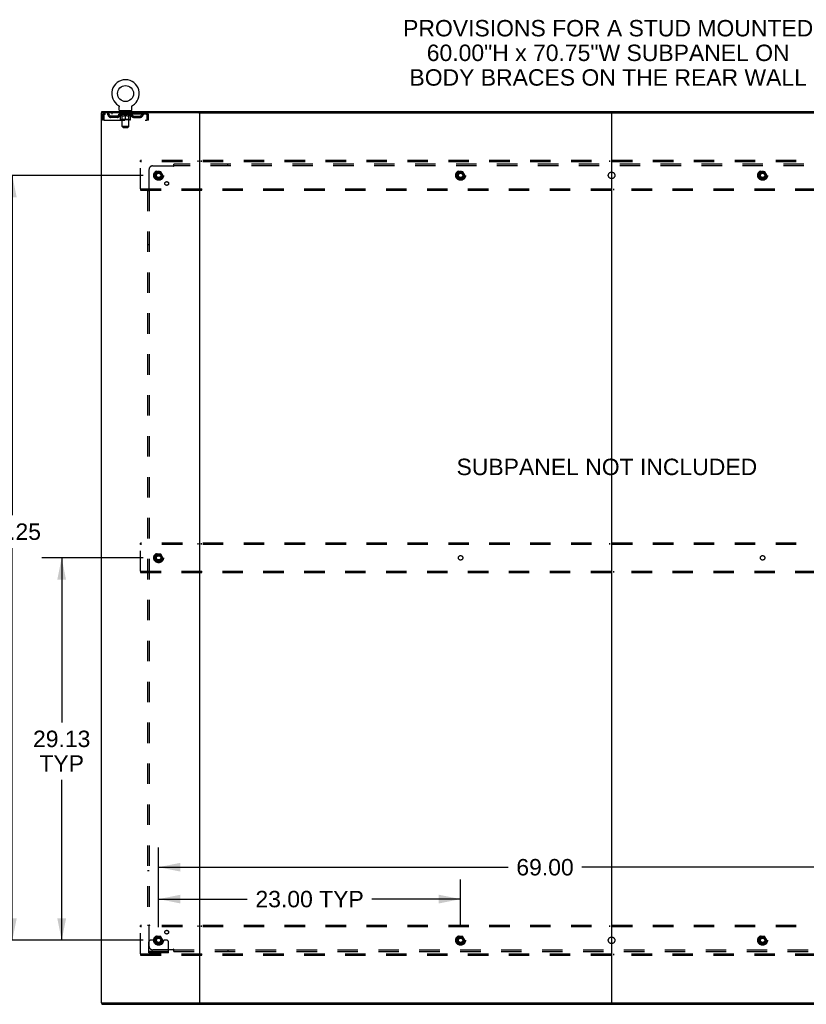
# Model space of a CAD drawing. Header units: inches. Extents: x 0 to 283, y 0 to 183.
# Tile 87 of 88: x 191 to 251, y 63 to 138. Entities that reach past the tile are written whole.
import ezdxf

# ---------------------------------------------------------------- set-up
doc = ezdxf.new("R2010")
doc.units = ezdxf.units.IN
doc.header["$LTSCALE"] = 15.583333
doc.header["$MEASUREMENT"] = 0
doc.linetypes.add('DOT', pattern=[0.2, 0.1, -0.1])
doc.linetypes.add('HIDDEN', pattern=[0.2, 0.1, -0.1])
doc.layers.get('0').update_dxf_attribs({"linetype": 'CONTINUOUS'})
for name, color, linetype in [('DEFAULT_2', 8, 'HIDDEN'), ('DIMENSIONS', 7, 'CONTINUOUS'), ('SUBPANEL', 7, 'CONTINUOUS')]:
    doc.layers.add(name, color=color, linetype=linetype)
doc.styles.get("Standard").update_dxf_attribs({"font": 'arial.ttf'})
doc.dimstyles.new('DIMSTYLE_1', dxfattribs={"dimtxt": 1.25, "dimasz": 1.666667, "dimexe": 0.09, "dimexo": 0.07, "dimgap": 0.0375, "dimtad": 0, "dimtih": 1, "dimtoh": 1, "dimzin": 4, "dimdsep": 46, "dimtxsty": 'Standard', "dimblk": '_FILLED', "dimblk1": '_FILLED', "dimblk2": '_FILLED', "dimcen": 0.09, "dimadec": 3, "dimazin": 1, "dimtfac": 1, "dimtdec": 3, "dimtofl": 0, "dimtmove": 0, "dimatfit": 3, "dimldrblk": '_FILLED', "dimfxl": 0, "dimtolj": 1, "dimtzin": 4, "dimarcsym": 0})

# ---------------------------------------------------------------- blocks, each defined once
blk = doc.blocks.new('_FILLED')
at = {"color": 0, "linetype": 'ByBlock'}
blk.add_solid([(0, 0), (-1, 0.2), (-1, -0.2)], dxfattribs=at)
blk = doc.blocks.new('*D3')
at = {"layer": 'DIMENSIONS', "color": 2, "linetype": 'Continuous'}
for p, q in [((202.077, 68.695), (202.077, 72.331)), ((225.077, 68.695), (225.077, 72.331)), ((202.077, 70.831), (208.833, 70.831)), ((225.077, 70.831), (218.321, 70.831))]:
    blk.add_line(p, q, dxfattribs=at)
at = {"layer": 'DIMENSIONS', "color": 2, "linetype": 'Continuous', "xscale": 1.6666666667, "yscale": 1.6666666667, "zscale": 1.6666666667, "rotation": 180}
blk.add_blockref('_FILLED', (202.077, 70.831), dxfattribs=at)
at = {"layer": 'DIMENSIONS', "color": 2, "linetype": 'Continuous', "xscale": 1.6666666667, "yscale": 1.6666666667, "zscale": 1.6666666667}
blk.add_blockref('_FILLED', (225.077, 70.831), dxfattribs=at)
at = {"layer": 'DIMENSIONS', "color": 2, "linetype": 'Continuous', "insert": (213.577, 71.456), "char_height": 1.25, "width": 8.23885, "attachment_point": 2, "line_spacing_factor": 0.9}
blk.add_mtext('23.00 TYP', dxfattribs=at)
blk = doc.blocks.new('*D4')
at = {"layer": 'DIMENSIONS', "color": 2, "linetype": 'Continuous'}
for p, q in [((200.91, 125.943), (189.433, 125.943)), ((190.933, 125.943), (190.933, 100.061)), ((190.933, 67.693), (190.933, 97.561)), ((200.91, 67.693), (189.433, 67.693))]:
    blk.add_line(p, q, dxfattribs=at)
at = {"layer": 'DIMENSIONS', "color": 2, "linetype": 'Continuous', "xscale": 1.6666666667, "yscale": 1.6666666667, "zscale": 1.6666666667}
for p, rotation in [((190.933, 125.943), 90), ((190.933, 67.693), 270)]:
    blk.add_blockref('_FILLED', p, dxfattribs=dict(at, rotation=rotation))
at = {"layer": 'DIMENSIONS', "color": 2, "linetype": 'Continuous', "insert": (190.933, 99.436), "char_height": 1.25, "width": 4.36803, "attachment_point": 2, "line_spacing_factor": 0.9}
blk.add_mtext('58.25', dxfattribs=at)
blk = doc.blocks.new('*D5')
at = {"layer": 'DIMENSIONS', "color": 2, "linetype": 'Continuous'}
for p, q in [((202.077, 68.695), (202.077, 74.759)), ((271.077, 68.695), (271.077, 74.759)), ((202.077, 73.259), (228.697, 73.259)), ((271.077, 73.259), (234.316, 73.259))]:
    blk.add_line(p, q, dxfattribs=at)
at = {"layer": 'DIMENSIONS', "color": 2, "linetype": 'Continuous', "xscale": 1.6666666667, "yscale": 1.6666666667, "zscale": 1.6666666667, "rotation": 180}
blk.add_blockref('_FILLED', (202.077, 73.259), dxfattribs=at)
at = {"layer": 'DIMENSIONS', "color": 2, "linetype": 'Continuous', "xscale": 1.6666666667, "yscale": 1.6666666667, "zscale": 1.6666666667}
blk.add_blockref('_FILLED', (271.077, 73.259), dxfattribs=at)
at = {"layer": 'DIMENSIONS', "color": 2, "linetype": 'Continuous', "insert": (231.507, 73.884), "char_height": 1.25, "width": 4.36803, "attachment_point": 2, "line_spacing_factor": 0.9}
blk.add_mtext('69.00', dxfattribs=at)
blk = doc.blocks.new('*D6')
at = {"layer": 'DIMENSIONS', "color": 2, "linetype": 'Continuous'}
for p, q in [((200.91, 96.818), (193.195, 96.818)), ((194.695, 96.818), (194.695, 84.283)), ((194.695, 67.693), (194.695, 79.908)), ((200.91, 67.693), (193.195, 67.693))]:
    blk.add_line(p, q, dxfattribs=at)
at = {"layer": 'DIMENSIONS', "color": 2, "linetype": 'Continuous', "xscale": 1.6666666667, "yscale": 1.6666666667, "zscale": 1.6666666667}
for p, rotation in [((194.695, 96.818), 90), ((194.695, 67.693), 270)]:
    blk.add_blockref('_FILLED', p, dxfattribs=dict(at, rotation=rotation))
at = {"layer": 'DIMENSIONS', "color": 2, "linetype": 'Continuous', "insert": (194.695, 83.658), "char_height": 1.25, "width": 4.36803, "attachment_point": 2, "line_spacing_factor": 0.9}
blk.add_mtext('29.13\\PTYP', dxfattribs=at)

msp = doc.modelspace()

# ---------------------------------------------------------------- linework, layer by layer
at = {"color": 7, "linetype": 'Continuous'}
for p, q in [((199.02, 131.265), (199.02, 131.265)), ((199.02, 131.265), (199.023, 131.263)), ((199.023, 131.263), (199.025, 131.261)), ((199.025, 131.261), (199.027, 131.26)), ((199.027, 131.26), (199.03, 131.258)), ((199.03, 131.258), (199.034, 131.255)), ((199.034, 131.255), (199.037, 131.252)), ((199.037, 131.252), (199.04, 131.249)), ((199.04, 131.249), (199.044, 131.246)), ((199.044, 131.246), (199.047, 131.243)), ((199.047, 131.243), (199.05, 131.24)), ((199.05, 131.24), (199.052, 131.237)), ((199.052, 131.237), (199.055, 131.233)), ((199.055, 131.233), (199.058, 131.23)), ((199.058, 131.23), (199.06, 131.226)), ((199.06, 131.226), (199.062, 131.223)), ((199.062, 131.223), (199.065, 131.219)), ((199.065, 131.219), (199.067, 131.215)), ((199.067, 131.215), (199.069, 131.211)), ((200.043, 131.211), (200.045, 131.215)), ((200.045, 131.215), (200.047, 131.219)), ((200.047, 131.219), (200.049, 131.223)), ((200.049, 131.223), (200.052, 131.226)), ((200.052, 131.226), (200.054, 131.23)), ((200.054, 131.23), (200.057, 131.233)), ((200.057, 131.233), (200.06, 131.237)), ((200.06, 131.237), (200.062, 131.24)), ((200.062, 131.24), (200.065, 131.243)), ((200.065, 131.243), (200.068, 131.246)), ((200.068, 131.246), (200.071, 131.249)), ((200.071, 131.249), (200.075, 131.252)), ((200.075, 131.252), (200.078, 131.255)), ((200.078, 131.255), (200.082, 131.258)), ((200.081, 131.258), (200.085, 131.26)), ((200.085, 131.26), (200.087, 131.261)), ((200.085, 131.26), (200.087, 131.261)), ((200.087, 131.261), (200.089, 131.263)), ((200.089, 131.263), (200.092, 131.265)), ((200.092, 131.265), (200.092, 131.265)), ((197.754, 130.714), (197.754, 130.818)), ((199.069, 131.211), (199.071, 131.207)), ((199.07, 131.207), (199.072, 131.203)), ((199.072, 131.203), (199.074, 131.199)), ((199.074, 131.199), (199.075, 131.195)), ((199.081, 131.165), (199.081, 131.161)), ((199.081, 131.161), (199.081, 131.157)), ((199.081, 130.908), (199.081, 131.157)), ((199.118, 130.848), (199.118, 130.818)), ((199.993, 130.848), (199.118, 130.848)), ((199.993, 130.848), (199.993, 130.818)), ((200.031, 130.908), (200.031, 131.157)), ((200.036, 131.191), (200.037, 131.195)), ((200.037, 131.195), (200.038, 131.199)), ((200.038, 131.199), (200.04, 131.203)), ((200.04, 131.203), (200.041, 131.207)), ((200.041, 131.207), (200.043, 131.211)), ((205.143, 130.714), (268.011, 130.714)), ((236.577, 130.714), (236.577, 62.922)), ((197.754, 62.922), (197.754, 62.818)), ((205.143, 62.922), (268.011, 62.922))]:
    msp.add_line(p, q, dxfattribs=at)
at = {"color": 3, "linetype": 'Continuous'}
for p, q in [((197.702, 130.714), (197.702, 62.922)), ((205.143, 130.714), (197.702, 130.714)), ((197.754, 130.818), (275.4, 130.818)), ((205.202, 130.714), (205.202, 62.922)), ((197.702, 62.922), (205.143, 62.922)), ((197.754, 62.818), (275.4, 62.818))]:
    msp.add_line(p, q, dxfattribs=at)
at = {"color": 7, "linetype": 'Continuous'}
for points in [[(199.075, 131.195), (199.076, 131.191), (199.077, 131.187), (199.078, 131.183), (199.079, 131.178), (199.08, 131.174), (199.08, 131.17), (199.081, 131.165), (199.081, 131.161)], [(200.031, 131.157), (200.031, 131.161), (200.031, 131.165), (200.032, 131.17), (200.032, 131.174), (200.033, 131.178), (200.034, 131.183), (200.034, 131.187), (200.036, 131.191)], [(200.031, 131.161), (200.031, 131.165), (200.032, 131.17), (200.032, 131.174), (200.033, 131.178)]]:
    msp.add_lwpolyline(points, dxfattribs=at)
msp.add_circle((199.556, 132.172), 0.609, dxfattribs=at)
for centre, radius, start, end in [((199.556, 132.172), 1.054, 300.39933, 239.60066), ((199.141, 130.908), 0.06, 180, 270), ((199.971, 130.908), 0.06, 270, 360)]:
    msp.add_arc(centre, radius, start, end, dxfattribs=at)
at = {"layer": 'DEFAULT_2', "color": 8, "linetype": 'HIDDEN'}
for p, q in [((199.025, 131.261), (199.027, 131.26)), ((197.806, 130.547), (197.806, 130.152)), ((197.806, 130.547), (197.91, 130.547)), ((197.91, 130.547), (197.91, 130.152)), ((197.94, 130.152), (197.94, 130.547)), ((197.973, 130.714), (197.973, 130.61)), ((201.139, 130.61), (197.973, 130.61)), ((198.525, 130.714), (198.525, 130.61)), ((199.05, 130.573), (199.05, 130.61)), ((199.177, 130.484), (199.05, 130.573)), ((200.062, 130.573), (199.05, 130.573)), ((199.057, 130.605), (199.057, 130.61)), ((199.064, 130.602), (199.064, 130.605)), ((199.064, 130.602), (200.048, 130.602)), ((199.071, 130.602), (199.071, 130.605)), ((199.072, 130.602), (199.072, 130.605)), ((199.08, 130.605), (199.08, 130.61)), ((199.093, 130.602), (199.093, 130.605)), ((199.095, 130.602), (199.095, 130.605)), ((199.118, 130.61), (199.118, 130.714)), ((199.118, 130.605), (199.118, 130.61)), ((199.129, 130.602), (199.129, 130.605)), ((199.131, 130.602), (199.131, 130.605)), ((199.295, 130.605), (199.134, 130.605)), ((199.168, 130.605), (199.168, 130.61)), ((199.169, 130.602), (199.169, 130.605)), ((199.17, 130.602), (199.17, 130.605)), ((199.172, 130.602), (199.172, 130.605)), ((199.177, 130.484), (199.185, 130.484)), ((199.178, 130.602), (199.178, 130.605)), ((199.178, 130.602), (199.178, 130.605)), ((199.181, 130.602), (199.181, 130.605)), ((199.183, 130.602), (199.183, 130.605)), ((199.185, 130.194), (199.185, 130.518)), ((199.187, 130.602), (199.187, 130.605)), ((199.198, 130.602), (199.198, 130.605)), ((199.211, 130.848), (199.211, 130.818)), ((199.213, 130.602), (199.213, 130.607)), ((199.213, 130.602), (199.213, 130.605)), ((199.229, 130.602), (199.229, 130.605)), ((199.231, 130.605), (199.231, 130.61)), ((199.238, 130.602), (199.238, 130.605)), ((199.242, 130.602), (199.242, 130.605)), ((199.246, 130.758), (199.246, 130.838)), ((199.249, 130.602), (199.249, 130.605)), ((199.315, 130.748), (199.256, 130.748)), ((199.258, 130.602), (199.258, 130.608)), ((199.27, 130.602), (199.27, 130.605)), ((199.273, 130.602), (199.273, 130.605)), ((199.295, 130.602), (199.295, 130.605)), ((199.348, 130.605), (199.299, 130.605)), ((199.299, 130.484), (199.443, 130.484)), ((199.303, 130.605), (199.303, 130.61)), ((199.306, 130.196), (199.306, 130.57)), ((199.307, 129.658), (199.307, 130.738)), ((199.308, 130.602), (199.308, 130.605)), ((199.312, 130.602), (199.312, 130.605)), ((199.317, 130.602), (199.317, 130.609)), ((199.32, 130.602), (199.32, 130.605)), ((199.329, 130.602), (199.329, 130.605)), ((199.348, 130.602), (199.348, 130.605)), ((199.408, 130.605), (199.361, 130.605)), ((199.377, 130.602), (199.377, 130.605)), ((199.383, 130.605), (199.383, 130.61)), ((199.386, 130.602), (199.386, 130.605)), ((199.388, 130.602), (199.388, 130.61)), ((199.39, 130.602), (199.39, 130.605)), ((199.396, 130.602), (199.396, 130.605)), ((199.408, 130.602), (199.408, 130.605)), ((199.472, 130.605), (199.429, 130.605)), ((199.439, 130.602), (199.439, 130.605)), ((199.464, 130.605), (199.526, 130.608)), ((199.468, 130.605), (199.468, 130.61)), ((199.468, 130.605), (199.468, 130.61)), ((199.468, 130.61), (199.468, 130.61)), ((199.468, 130.602), (199.468, 130.605)), ((199.472, 130.602), (199.472, 130.605)), ((199.472, 130.602), (199.472, 130.605)), ((199.473, 130.602), (199.473, 130.605)), ((199.501, 130.605), (199.552, 130.605)), ((199.505, 130.602), (199.505, 130.605)), ((199.509, 130.605), (199.509, 130.607)), ((199.526, 130.605), (199.526, 130.608)), ((199.539, 130.602), (199.539, 130.605)), ((199.554, 130.605), (199.554, 130.605)), ((199.554, 130.602), (199.554, 130.605)), ((199.554, 130.602), (199.554, 130.605)), ((199.556, 130.605), (199.556, 130.61)), ((199.556, 130.61), (199.647, 130.605)), ((199.556, 130.164), (199.556, 130.519)), ((199.558, 130.602), (199.558, 130.605)), ((199.558, 130.602), (199.558, 130.605)), ((199.558, 130.605), (199.558, 130.605)), ((199.573, 130.602), (199.573, 130.605)), ((199.573, 130.605), (199.611, 130.605)), ((199.607, 130.602), (199.607, 130.605)), ((199.639, 130.602), (199.639, 130.605)), ((199.639, 130.602), (199.639, 130.605)), ((199.64, 130.602), (199.64, 130.605)), ((199.64, 130.605), (199.683, 130.605)), ((199.643, 130.605), (199.643, 130.61)), ((199.643, 130.61), (199.644, 130.61)), ((199.643, 130.602), (199.643, 130.605)), ((199.644, 130.605), (199.644, 130.61)), ((199.669, 130.484), (199.813, 130.484)), ((199.673, 130.602), (199.673, 130.605)), ((199.704, 130.602), (199.704, 130.605)), ((199.704, 130.605), (199.751, 130.605)), ((199.716, 130.602), (199.716, 130.605)), ((199.722, 130.602), (199.722, 130.605)), ((199.724, 130.602), (199.724, 130.61)), ((199.726, 130.602), (199.726, 130.605)), ((199.729, 130.605), (199.729, 130.61)), ((199.735, 130.602), (199.735, 130.605)), ((199.764, 130.602), (199.764, 130.605)), ((199.764, 130.605), (199.813, 130.605)), ((199.783, 130.602), (199.783, 130.605)), ((199.792, 130.602), (199.792, 130.605)), ((199.795, 130.602), (199.795, 130.609)), ((199.856, 130.748), (199.797, 130.748)), ((199.8, 130.602), (199.8, 130.605)), ((199.804, 130.602), (199.804, 130.605)), ((199.805, 129.658), (199.805, 130.738)), ((199.806, 130.196), (199.806, 130.57)), ((199.809, 130.605), (199.809, 130.61)), ((199.817, 130.602), (199.817, 130.605)), ((199.817, 130.605), (199.978, 130.605)), ((199.839, 130.602), (199.839, 130.605)), ((199.841, 130.602), (199.841, 130.605)), ((199.854, 130.602), (199.854, 130.608)), ((199.863, 130.602), (199.863, 130.605)), ((199.866, 130.758), (199.866, 130.838)), ((199.87, 130.602), (199.87, 130.605)), ((199.874, 130.602), (199.874, 130.605)), ((199.881, 130.605), (199.881, 130.61)), ((199.882, 130.602), (199.882, 130.605)), ((199.899, 130.602), (199.899, 130.607)), ((199.899, 130.602), (199.899, 130.605)), ((199.901, 130.848), (199.901, 130.818)), ((199.914, 130.602), (199.914, 130.605)), ((199.925, 130.602), (199.925, 130.605)), ((199.926, 130.194), (199.926, 130.518)), ((199.926, 130.484), (199.935, 130.484)), ((199.928, 130.602), (199.928, 130.605)), ((199.931, 130.602), (199.931, 130.605)), ((199.934, 130.602), (199.934, 130.605)), ((199.934, 130.602), (199.934, 130.605)), ((199.935, 130.484), (200.062, 130.573)), ((199.94, 130.602), (199.94, 130.605)), ((199.942, 130.602), (199.942, 130.605)), ((199.943, 130.602), (199.943, 130.605)), ((199.944, 130.605), (199.944, 130.61)), ((199.981, 130.602), (199.981, 130.605)), ((199.983, 130.602), (199.983, 130.605)), ((199.993, 130.61), (199.993, 130.714)), ((199.994, 130.605), (199.994, 130.61)), ((200.017, 130.602), (200.017, 130.605)), ((200.019, 130.602), (200.019, 130.605)), ((200.032, 130.605), (200.032, 130.61)), ((200.04, 130.602), (200.04, 130.605)), ((200.04, 130.602), (200.04, 130.605)), ((200.048, 130.602), (200.048, 130.605)), ((200.054, 130.605), (200.054, 130.61)), ((200.062, 130.573), (200.062, 130.61)), ((200.587, 130.714), (200.587, 130.61)), ((201.139, 130.714), (201.139, 130.61)), ((201.141, 130.713), (201.139, 130.714)), ((201.167, 130.561), (201.172, 130.547)), ((201.172, 130.547), (201.172, 130.152)), ((201.202, 130.152), (201.202, 130.547)), ((201.306, 130.547), (201.202, 130.547)), ((201.306, 130.152), (201.306, 130.547)), ((197.91, 130.152), (197.806, 130.152)), ((197.94, 130.152), (201.172, 130.152)), ((198.441, 130.359), (198.441, 130.463)), ((198.924, 130.463), (198.441, 130.463)), ((198.924, 130.359), (198.441, 130.359)), ((198.691, 130.359), (198.691, 130.463)), ((199.897, 130.164), (199.215, 130.164)), ((199.306, 130.196), (199.274, 130.164)), ((199.806, 130.196), (199.306, 130.196)), ((199.806, 130.196), (199.838, 130.164)), ((200.188, 130.463), (200.671, 130.463)), ((200.188, 130.359), (200.671, 130.359)), ((200.421, 130.359), (200.421, 130.463)), ((200.671, 130.359), (200.671, 130.463)), ((201.306, 130.152), (201.202, 130.152)), ((199.367, 129.598), (199.307, 129.658)), ((199.805, 129.658), (199.307, 129.658)), ((199.367, 129.598), (199.745, 129.598)), ((199.745, 129.598), (199.805, 129.658)), ((200.702, 126.964), (200.702, 127.068)), ((272.452, 127.068), (200.702, 127.068)), ((200.702, 124.922), (200.702, 126.964)), ((272.452, 126.964), (200.702, 126.964)), ((205.052, 127.068), (205.052, 126.964)), ((205.352, 126.964), (205.352, 127.068)), ((236.427, 127.068), (236.427, 126.964)), ((236.727, 126.964), (236.727, 127.068)), ((201.914, 126.216), (201.759, 125.948)), ((202.231, 126.221), (201.923, 126.221)), ((202.394, 125.948), (202.24, 126.216)), ((224.914, 126.216), (224.759, 125.948)), ((225.231, 126.221), (224.923, 126.221)), ((225.394, 125.948), (225.24, 126.216)), ((247.914, 126.216), (247.759, 125.948)), ((248.231, 126.221), (247.923, 126.221)), ((248.394, 125.948), (248.24, 126.216)), ((201.759, 125.938), (201.914, 125.671)), ((202.231, 125.666), (201.923, 125.666)), ((202.24, 125.671), (202.394, 125.938)), ((224.759, 125.938), (224.914, 125.671)), ((225.231, 125.666), (224.923, 125.666)), ((225.24, 125.671), (225.394, 125.938)), ((247.759, 125.938), (247.914, 125.671)), ((248.231, 125.666), (247.923, 125.666)), ((248.24, 125.671), (248.394, 125.938)), ((200.702, 124.922), (200.702, 124.818)), ((200.702, 124.922), (272.452, 124.922)), ((200.702, 124.818), (272.452, 124.818)), ((205.052, 124.922), (205.052, 124.818)), ((205.352, 124.922), (205.352, 124.818)), ((236.427, 124.922), (236.427, 124.818)), ((236.727, 124.922), (236.727, 124.818)), ((200.702, 97.839), (200.702, 97.943)), ((272.452, 97.943), (200.702, 97.943)), ((200.702, 95.797), (200.702, 97.839)), ((272.452, 97.839), (200.702, 97.839)), ((205.052, 97.943), (205.052, 97.839)), ((205.352, 97.839), (205.352, 97.943)), ((236.427, 97.943), (236.427, 97.839)), ((236.727, 97.839), (236.727, 97.943)), ((201.914, 97.091), (201.759, 96.823)), ((201.759, 96.813), (201.914, 96.546)), ((202.231, 97.096), (201.923, 97.096)), ((202.394, 96.823), (202.24, 97.091)), ((202.24, 96.546), (202.394, 96.813)), ((202.231, 96.541), (201.923, 96.541)), ((200.702, 95.797), (200.702, 95.693)), ((200.702, 95.797), (272.452, 95.797)), ((200.702, 95.693), (272.452, 95.693)), ((205.052, 95.797), (205.052, 95.693)), ((205.352, 95.797), (205.352, 95.693)), ((236.427, 95.797), (236.427, 95.693)), ((236.727, 95.797), (236.727, 95.693)), ((200.702, 68.714), (200.702, 68.818)), ((272.452, 68.818), (200.702, 68.818)), ((200.702, 66.672), (200.702, 68.714)), ((272.452, 68.714), (200.702, 68.714)), ((205.052, 68.818), (205.052, 68.714)), ((205.352, 68.714), (205.352, 68.818)), ((236.427, 68.818), (236.427, 68.714)), ((236.727, 68.714), (236.727, 68.818)), ((201.327, 66.745), (201.327, 67.568)), ((201.541, 67.693), (201.452, 67.693)), ((201.663, 67.693), (201.541, 67.693)), ((201.902, 67.693), (201.663, 67.693)), ((201.914, 67.966), (201.759, 67.698)), ((201.759, 67.688), (201.914, 67.421)), ((202.231, 67.971), (201.923, 67.971)), ((202.394, 67.698), (202.24, 67.966)), ((202.24, 67.421), (202.394, 67.688)), ((202.252, 67.693), (202.491, 67.693)), ((202.613, 67.693), (202.491, 67.693)), ((202.702, 67.693), (202.613, 67.693)), ((202.827, 66.745), (202.827, 67.568)), ((224.914, 67.966), (224.759, 67.698)), ((224.759, 67.688), (224.914, 67.421)), ((225.231, 67.971), (224.923, 67.971)), ((225.394, 67.698), (225.24, 67.966)), ((225.24, 67.421), (225.394, 67.688)), ((247.914, 67.966), (247.759, 67.698)), ((247.759, 67.688), (247.914, 67.421)), ((248.231, 67.971), (247.923, 67.971)), ((248.394, 67.698), (248.24, 67.966)), ((248.24, 67.421), (248.394, 67.688)), ((202.827, 66.849), (201.327, 66.849)), ((202.827, 66.745), (201.327, 66.745)), ((201.574, 66.745), (201.574, 66.849)), ((201.83, 66.745), (201.83, 66.849)), ((202.231, 67.416), (201.923, 67.416)), ((202.324, 66.745), (202.324, 66.849)), ((202.58, 66.745), (202.58, 66.849)), ((225.231, 67.416), (224.923, 67.416)), ((248.231, 67.416), (247.923, 67.416)), ((200.702, 66.672), (200.702, 66.568)), ((200.702, 66.672), (272.452, 66.672)), ((200.702, 66.568), (272.452, 66.568)), ((205.052, 66.672), (205.052, 66.568)), ((205.352, 66.672), (205.352, 66.568)), ((236.427, 66.672), (236.427, 66.568)), ((236.727, 66.672), (236.727, 66.568))]:
    msp.add_line(p, q, dxfattribs=at)
for points in [[(197.973, 130.714), (197.971, 130.713), (197.968, 130.71), (197.966, 130.705), (197.964, 130.698), (197.961, 130.689), (197.959, 130.678), (197.956, 130.665), (197.954, 130.651), (197.952, 130.636), (197.949, 130.62), (197.947, 130.602), (197.945, 130.584), (197.942, 130.566), (197.94, 130.547)], [(197.973, 130.61), (197.971, 130.61), (197.968, 130.609), (197.966, 130.607), (197.964, 130.604), (197.961, 130.601), (197.959, 130.596), (197.956, 130.592), (197.954, 130.586), (197.952, 130.581), (197.949, 130.575), (197.947, 130.568), (197.945, 130.561), (197.94, 130.547)], [(199.185, 130.518), (199.205, 130.51), (199.224, 130.503), (199.243, 130.497), (199.262, 130.492), (199.281, 130.487), (199.299, 130.484)], [(199.305, 130.484), (199.286, 130.487), (199.266, 130.492), (199.246, 130.497), (199.226, 130.503), (199.206, 130.51), (199.185, 130.518)], [(199.556, 130.519), (199.535, 130.511), (199.515, 130.503), (199.495, 130.497), (199.475, 130.492), (199.455, 130.487), (199.435, 130.484)], [(199.443, 130.484), (199.462, 130.487), (199.48, 130.492), (199.499, 130.497), (199.518, 130.503), (199.537, 130.51), (199.556, 130.517)], [(199.677, 130.484), (199.657, 130.487), (199.637, 130.492), (199.617, 130.497), (199.597, 130.504), (199.577, 130.511), (199.556, 130.519)], [(199.556, 130.517), (199.575, 130.51), (199.595, 130.503), (199.613, 130.497), (199.632, 130.492), (199.65, 130.487), (199.669, 130.484)], [(199.926, 130.518), (199.906, 130.51), (199.886, 130.503), (199.866, 130.497), (199.846, 130.492), (199.826, 130.487), (199.807, 130.484)], [(199.813, 130.484), (199.831, 130.487), (199.85, 130.492), (199.869, 130.497), (199.888, 130.503), (199.907, 130.51), (199.926, 130.518)], [(201.148, 130.604), (201.146, 130.607), (201.144, 130.609), (201.141, 130.61), (201.139, 130.61)], [(201.141, 130.713), (201.144, 130.71), (201.146, 130.705), (201.148, 130.698), (201.151, 130.689), (201.153, 130.678), (201.155, 130.665), (201.158, 130.651), (201.16, 130.636), (201.163, 130.62), (201.165, 130.602), (201.167, 130.584), (201.17, 130.566), (201.172, 130.547)], [(201.148, 130.604), (201.151, 130.601), (201.153, 130.596), (201.155, 130.592), (201.158, 130.586), (201.16, 130.581), (201.163, 130.575), (201.165, 130.568), (201.167, 130.561)]]:
    msp.add_lwpolyline(points, dxfattribs=at)
for centre, radius in [((202.077, 125.943), 0.372), ((202.077, 125.943), 0.356), ((202.077, 125.943), 0.312), ((202.077, 125.943), 0.204), ((202.077, 125.943), 0.188), ((202.077, 125.943), 0.183), ((202.077, 125.943), 0.165), ((225.077, 125.943), 0.372), ((225.077, 125.943), 0.356), ((225.077, 125.943), 0.312), ((225.077, 125.943), 0.204), ((225.077, 125.943), 0.188), ((225.077, 125.943), 0.183), ((225.077, 125.943), 0.165), ((248.077, 125.943), 0.372), ((248.077, 125.943), 0.356), ((248.077, 125.943), 0.312), ((248.077, 125.943), 0.204), ((248.077, 125.943), 0.188), ((248.077, 125.943), 0.183), ((248.077, 125.943), 0.165), ((202.077, 96.818), 0.372), ((202.077, 96.818), 0.356), ((202.077, 96.818), 0.312), ((202.077, 96.818), 0.204), ((202.077, 96.818), 0.188), ((202.077, 96.818), 0.183), ((202.077, 96.818), 0.165), ((202.077, 67.693), 0.372), ((202.077, 67.693), 0.356), ((202.077, 67.693), 0.312), ((202.077, 67.693), 0.204), ((202.077, 67.693), 0.188), ((202.077, 67.693), 0.183), ((202.077, 67.693), 0.165), ((225.077, 67.693), 0.372), ((225.077, 67.693), 0.356), ((225.077, 67.693), 0.312), ((225.077, 67.693), 0.204), ((225.077, 67.693), 0.188), ((225.077, 67.693), 0.183), ((225.077, 67.693), 0.165), ((248.077, 67.693), 0.372), ((248.077, 67.693), 0.356), ((248.077, 67.693), 0.312), ((248.077, 67.693), 0.204), ((248.077, 67.693), 0.188), ((248.077, 67.693), 0.183), ((248.077, 67.693), 0.165)]:
    msp.add_circle(centre, radius, dxfattribs=at)
at = {"layer": 'DEFAULT_2', "color": 8, "linetype": 'DOT'}
for centre in [(202.077, 125.943), (225.077, 125.943), (248.077, 125.943), (202.077, 96.818), (225.077, 96.818), (248.077, 96.818), (202.077, 67.693), (225.077, 67.693), (248.077, 67.693)]:
    msp.add_circle(centre, 0.17, dxfattribs=at)
at = {"layer": 'DEFAULT_2', "color": 8, "linetype": 'HIDDEN'}
for centre, radius, start, end in [((197.973, 130.547), 0.167, 90, 180), ((197.973, 130.547), 0.063, 90, 180), ((198.152, 130.547), 0.167, 8.07163, 90), ((198.153, 130.548), 0.0625, 7.98631, 90), ((198.441, 130.588), 0.229, 187.98631, 270), ((198.441, 130.588), 0.125, 188.07163, 270), ((198.924, 130.588), 0.125, 270, 351.92837), ((198.924, 130.588), 0.229, 270, 352.01369), ((199.213, 130.547), 0.167, 90, 171.92837), ((199.213, 130.548), 0.0625, 90, 172.01369), ((199.236, 130.838), 0.01, 0, 90), ((199.256, 130.758), 0.01, 180, 270), ((199.274, 130.57), 0.0318, 0, 90), ((199.297, 130.738), 0.01, 0, 90), ((199.815, 130.738), 0.01, 90, 180), ((199.838, 130.57), 0.0318, 90, 180), ((199.856, 130.758), 0.01, 270, 360), ((199.876, 130.838), 0.01, 90, 180), ((199.898, 130.547), 0.167, 8.07163, 90), ((199.899, 130.548), 0.0625, 7.98631, 90), ((200.188, 130.588), 0.229, 187.98631, 270), ((200.188, 130.588), 0.125, 188.07163, 270), ((200.671, 130.588), 0.125, 270, 351.92837), ((200.671, 130.588), 0.229, 270, 352.01369), ((200.96, 130.547), 0.167, 90, 171.92837), ((200.959, 130.548), 0.0625, 90, 172.01369), ((201.139, 130.547), 0.167, 0, 90), ((201.139, 130.547), 0.063, 0, 90), ((199.215, 130.194), 0.0296, 180, 270), ((199.897, 130.194), 0.0296, 270, 360), ((201.923, 126.211), 0.01, 90.01235, 149.98915), ((202.231, 126.211), 0.01, 30.01204, 89.98872), ((224.923, 126.211), 0.01, 90.01235, 149.98915), ((225.231, 126.211), 0.01, 30.01204, 89.98872), ((247.923, 126.211), 0.01, 90.01235, 149.98915), ((248.231, 126.211), 0.01, 30.01204, 89.98872), ((201.768, 125.943), 0.01, 150.01268, 209.98829), ((201.923, 125.676), 0.01, 210.01204, 269.98872), ((202.231, 125.676), 0.01, 270.01235, 329.98915), ((202.386, 125.943), 0.01, 330.01268, 29.98829), ((224.768, 125.943), 0.01, 150.01268, 209.98829), ((224.923, 125.676), 0.01, 210.01204, 269.98872), ((225.231, 125.676), 0.01, 270.01235, 329.98915), ((225.386, 125.943), 0.01, 330.01268, 29.98829), ((247.768, 125.943), 0.01, 150.01268, 209.98829), ((247.923, 125.676), 0.01, 210.01204, 269.98872), ((248.231, 125.676), 0.01, 270.01235, 329.98915), ((248.386, 125.943), 0.01, 330.01268, 29.98829), ((201.768, 96.818), 0.01, 150.01268, 209.98829), ((201.923, 97.086), 0.01, 90.01235, 149.98915), ((202.231, 97.086), 0.01, 30.01204, 89.98872), ((202.386, 96.818), 0.01, 330.01268, 29.98829), ((201.923, 96.551), 0.01, 210.01204, 269.98872), ((202.231, 96.551), 0.01, 270.01235, 329.98915), ((201.452, 67.568), 0.125, 90, 180), ((201.768, 67.693), 0.01, 150.01268, 209.98829), ((202.077, 67.693), 0.175, 180, 360), ((201.923, 67.961), 0.01, 90.01235, 149.98915), ((202.231, 67.961), 0.01, 30.01204, 89.98872), ((202.386, 67.693), 0.01, 330.01268, 29.98829), ((202.702, 67.568), 0.125, 0, 90), ((224.768, 67.693), 0.01, 150.01268, 209.98829), ((224.923, 67.961), 0.01, 90.01235, 149.98915), ((225.231, 67.961), 0.01, 30.01204, 89.98872), ((225.386, 67.693), 0.01, 330.01268, 29.98829), ((247.768, 67.693), 0.01, 150.01268, 209.98829), ((247.923, 67.961), 0.01, 90.01235, 149.98915), ((248.231, 67.961), 0.01, 30.01204, 89.98872), ((248.386, 67.693), 0.01, 330.01268, 29.98829), ((201.923, 67.426), 0.01, 210.01204, 269.98872), ((202.231, 67.426), 0.01, 270.01235, 329.98915), ((224.923, 67.426), 0.01, 210.01204, 269.98872), ((225.231, 67.426), 0.01, 270.01235, 329.98915), ((247.923, 67.426), 0.01, 210.01204, 269.98872), ((248.231, 67.426), 0.01, 270.01235, 329.98915)]:
    msp.add_arc(centre, radius, start, end, dxfattribs=at)
for centre, major_axis, ratio, start_param, end_param in [((199.556, 130.61), (0.506, 0.005), 0.05963, 2.96643, 3.140963), ((199.034, 130.601), (0.158, 0), 0.060556, 0.430652, 1.470503), ((199.556, 130.61), (0.506, 0), 0.060556, -3.141593, -2.96706), ((199.034, 130.595), (0.158, 0.002), 0.05963, 1.376596, 1.469874), ((199.556, 130.61), (0.506, 0.011), 0.05688, 2.791345, 2.965878), ((199.014, 130.601), (0.158, 0.002), 0.05963, 0.25549, 1.295341), ((199.069, 130.601), (0.158, -0.002), 0.05963, 0.605815, 1.645666), ((199.556, 130.61), (0.506, -0.005), 0.05963, -2.96643, -2.791898), ((199.069, 130.595), (0.158, 0), 0.060556, 1.551758, 1.645036), ((199.014, 130.595), (0.158, 0.003), 0.05688, 1.20151, 1.294789), ((199.07, 130.597), (0.131, 0.001), 0.05963, 1.065228, 1.614276), ((199.054, 130.597), (0.131, 0.003), 0.05688, 0.890143, 1.43919), ((199.101, 130.597), (0.131, 0), 0.060556, 1.240391, 1.789438), ((199.556, 130.61), (0.506, 0.015), 0.052395, 2.616403, 2.790936), ((199.011, 130.601), (0.158, 0.003), 0.05688, 0.080405, 1.120256), ((199.119, 130.601), (0.158, -0.003), 0.05688, 0.7809, 1.820751), ((199.556, 130.61), (0.506, -0.011), 0.05688, -2.791345, -2.616812), ((199.119, 130.595), (0.158, -0.002), 0.05963, 1.72692, 1.820198), ((199.011, 130.595), (0.158, 0.005), 0.052395, 1.026568, 1.119847), ((199.054, 130.597), (0.131, 0.004), 0.052395, 0.715201, 1.264248), ((199.145, 130.597), (0.131, -0.001), 0.05963, 1.415553, 1.9646), ((199.556, 130.61), (0.506, 0.02), 0.046319, 2.441654, 2.616187), ((199.183, 130.601), (0.158, -0.005), 0.052395, 0.955842, 1.995693), ((199.556, 130.61), (0.506, -0.015), 0.052395, -2.616403, -2.44187), ((199.025, 130.601), (0.158, 0.005), 0.052395, -0.094537, 0.945314), ((199.183, 130.595), (0.158, -0.003), 0.05688, 1.902006, 1.995284), ((199.025, 130.595), (0.158, 0.006), 0.046319, 0.851819, 0.945098), ((199.069, 130.597), (0.131, 0.005), 0.046319, 0.540452, 1.089499), ((199.202, 130.597), (0.131, -0.003), 0.05688, 1.590638, 2.139686), ((199.556, 130.61), (0.506, 0.024), 0.038841, 2.267123, 2.441656), ((199.257, 130.601), (0.158, -0.006), 0.046319, 1.130591, 2.170442), ((199.055, 130.601), (0.158, 0.006), 0.046319, -0.269286, 0.770565), ((199.556, 130.61), (0.506, -0.02), 0.046319, -2.441654, -2.267121), ((199.257, 130.595), (0.158, -0.005), 0.052395, 2.076947, 2.170226), ((199.055, 130.595), (0.158, 0.007), 0.038841, 0.677289, 0.770567), ((199.098, 130.597), (0.131, 0.006), 0.038841, 0.365921, 0.914969), ((199.27, 130.597), (0.131, -0.004), 0.052395, 1.76558, 2.314627), ((199.556, 130.61), (0.506, 0.027), 0.030195, 2.09281, 2.267343), ((199.341, 130.601), (0.158, -0.007), 0.038841, 1.305122, 2.344973), ((199.1, 130.601), (0.158, 0.007), 0.038841, -0.443817, 0.596034), ((199.556, 130.61), (0.506, -0.024), 0.038841, -2.267123, -2.092591), ((199.341, 130.595), (0.158, -0.006), 0.046319, 2.251696, 2.344975), ((199.1, 130.595), (0.158, 0.008), 0.030195, 0.502975, 0.596254), ((199.142, 130.597), (0.131, 0.007), 0.030195, 0.191608, 0.740655), ((199.346, 130.597), (0.131, -0.005), 0.046319, 1.940329, 2.489376), ((199.158, 130.601), (0.158, 0.008), 0.030195, -0.61813, 0.421721), ((199.556, 130.61), (0.506, 0.029), 0.020645, 1.918687, 2.09322), ((199.431, 130.601), (0.158, -0.008), 0.030195, 1.479435, 2.519286), ((199.556, 130.61), (0.506, -0.027), 0.030195, -2.09281, -1.918277), ((199.431, 130.595), (0.158, -0.007), 0.038841, 2.426227, 2.519505), ((199.158, 130.595), (0.158, 0.009), 0.020645, 0.328852, 0.422131), ((199.198, 130.597), (0.131, 0.007), 0.020645, 0.017485, 0.566532), ((199.429, 130.597), (0.131, -0.006), 0.038841, 2.11486, 2.663907), ((199.229, 130.601), (0.158, 0.009), 0.020645, -0.792253, 0.247598), ((199.556, 130.61), (0.506, 0.03), 0.010478, 1.744704, 1.919237), ((199.525, 130.601), (0.158, -0.009), 0.020645, 1.653558, 2.693409), ((199.556, 130.61), (0.506, -0.029), 0.020645, -1.918687, -1.744154), ((199.525, 130.595), (0.158, -0.008), 0.030195, 2.60054, 2.693819), ((199.229, 130.595), (0.158, 0.009), 0.010478, 0.154869, 0.248148), ((199.264, 130.597), (0.131, 0.008), 0.010478, 6.126688, 6.675735), ((199.515, 130.597), (0.131, -0.007), 0.030195, 2.289173, 2.83822), ((199.31, 130.601), (0.158, 0.009), 0.010478, -0.966236, -0.000846), ((199.62, 130.601), (0.158, -0.009), 0.010478, 1.827541, 2.867392), ((199.556, 130.61), (0.506, -0.03), 0.010478, -1.744704, -1.570171), ((199.62, 130.595), (0.158, -0.009), 0.020645, 2.774664, 2.867942), ((199.603, 130.597), (0.131, -0.007), 0.020645, 2.463296, 3.012344), ((199.491, 130.601), (0.158, 0.009), 0.010478, 0.274201, 1.314052), ((199.423, 130.597), (0.131, 0.008), 0.010478, -0.000298, 0.504314), ((199.398, 130.595), (0.158, 0.009), 0.010478, 0.192946, 0.399283), ((199.556, 130.61), (0.506, 0.03), 0.010478, -1.578586, -1.396888), ((199.714, 130.595), (0.158, -0.009), 0.010478, 2.948646, 3.041925), ((199.689, 130.597), (0.131, -0.008), 0.010478, 2.637279, 3.142076), ((199.586, 130.601), (0.158, 0.009), 0.020645, 0.448184, 1.488034), ((199.509, 130.597), (0.131, 0.007), 0.020645, 0.129249, 0.678296), ((199.491, 130.595), (0.158, 0.009), 0.020645, 0.273651, 0.366929), ((199.802, 130.601), (0.158, -0.009), 0.010478, -3.140747, -2.175357), ((199.556, 130.61), (0.506, 0.029), 0.020645, -1.397439, -1.222906), ((199.556, 130.61), (0.506, -0.03), 0.010478, 1.222355, 1.396888), ((199.681, 130.601), (0.158, 0.008), 0.030195, 0.622307, 1.662158), ((199.597, 130.597), (0.131, 0.007), 0.030195, 0.303372, 0.852419), ((199.847, 130.597), (0.131, -0.008), 0.010478, 2.749043, 3.29809), ((199.883, 130.601), (0.158, -0.009), 0.020645, 2.893995, 3.933846), ((199.586, 130.595), (0.158, 0.008), 0.030195, 0.447774, 0.541052), ((199.883, 130.595), (0.158, -0.009), 0.010478, 2.893445, 2.986723), ((199.556, 130.61), (0.506, 0.027), 0.030195, -1.223315, -1.048783), ((199.556, 130.61), (0.506, -0.029), 0.020645, 1.048373, 1.222906), ((199.771, 130.601), (0.158, 0.007), 0.038841, 0.79662, 1.836471), ((199.683, 130.597), (0.131, 0.006), 0.038841, 0.477686, 1.026733), ((199.914, 130.597), (0.131, -0.007), 0.020645, 2.57506, 3.124108), ((199.953, 130.601), (0.158, -0.008), 0.030195, 2.719872, 3.759723), ((199.855, 130.601), (0.158, 0.006), 0.046319, 0.971151, 2.011002), ((199.681, 130.595), (0.158, 0.007), 0.038841, 0.622087, 0.715366), ((199.953, 130.595), (0.158, -0.009), 0.020645, 2.719462, 2.812741), ((199.556, 130.61), (0.506, 0.024), 0.038841, -1.049002, -0.874469), ((199.556, 130.61), (0.506, -0.027), 0.030195, 0.87425, 1.048783), ((199.766, 130.597), (0.131, 0.005), 0.046319, 0.652216, 1.201263), ((199.929, 130.601), (0.158, 0.005), 0.052395, 1.1459, 2.185751), ((199.97, 130.597), (0.131, -0.007), 0.030195, 2.400937, 2.949985), ((200.012, 130.601), (0.158, -0.007), 0.038841, 2.545558, 3.585409), ((199.842, 130.597), (0.131, 0.004), 0.052395, 0.826965, 1.376012), ((199.771, 130.595), (0.158, 0.006), 0.046319, 0.796618, 0.889896), ((200.012, 130.595), (0.158, -0.008), 0.030195, 2.545339, 2.638617), ((199.993, 130.601), (0.158, 0.003), 0.05688, 1.320842, 2.360692), ((199.556, 130.61), (0.506, 0.02), 0.046319, -0.874471, -0.699939), ((199.556, 130.61), (0.506, -0.024), 0.038841, 0.699936, 0.874469), ((200.057, 130.601), (0.158, -0.006), 0.046319, 2.371028, 3.410879), ((200.014, 130.597), (0.131, -0.006), 0.038841, 2.226624, 2.775671), ((200.043, 130.601), (0.158, 0.002), 0.05963, 1.495927, 2.535778), ((199.91, 130.597), (0.131, 0.003), 0.05688, 1.001907, 1.550954), ((200.087, 130.601), (0.158, -0.005), 0.052395, 2.196279, 3.23613), ((199.855, 130.595), (0.158, 0.005), 0.052395, 0.971367, 1.064645), ((200.043, 130.597), (0.131, -0.005), 0.046319, 2.052093, 2.601141), ((200.078, 130.601), (0.158, 0), 0.060556, 1.671089, 2.71094), ((200.057, 130.595), (0.158, -0.007), 0.038841, 2.371026, 2.464304), ((200.1, 130.601), (0.158, -0.003), 0.05688, 2.021337, 3.061188), ((199.556, 130.61), (0.506, 0.015), 0.052395, -0.699723, -0.52519), ((199.556, 130.61), (0.506, -0.02), 0.046319, 0.525406, 0.699939), ((200.097, 130.601), (0.158, -0.002), 0.05963, 1.846251, 2.886102), ((199.967, 130.597), (0.131, 0.001), 0.05963, 1.176993, 1.72604), ((200.058, 130.597), (0.131, -0.004), 0.052395, 1.877344, 2.426392), ((200.011, 130.597), (0.131, 0), 0.060556, 1.352155, 1.901202), ((200.058, 130.597), (0.131, -0.003), 0.05688, 1.702402, 2.25145), ((200.042, 130.597), (0.131, -0.001), 0.05963, 1.527317, 2.076364), ((199.929, 130.595), (0.158, 0.003), 0.05688, 1.146309, 1.239587), ((200.087, 130.595), (0.158, -0.006), 0.046319, 2.196495, 2.289773), ((199.556, 130.61), (0.506, 0.011), 0.05688, -0.524781, -0.350248), ((199.556, 130.61), (0.506, -0.015), 0.052395, 0.350657, 0.52519), ((199.993, 130.595), (0.158, 0.002), 0.05963, 1.321394, 1.414673), ((200.1, 130.595), (0.158, -0.005), 0.052395, 2.021746, 2.115024), ((199.556, 130.61), (0.506, 0.005), 0.05963, -0.349695, -0.175162), ((199.556, 130.61), (0.506, -0.011), 0.05688, 0.175715, 0.350248), ((200.043, 130.595), (0.158, 0), 0.060556, 1.496556, 1.589835), ((200.097, 130.595), (0.158, -0.003), 0.05688, 1.846804, 1.940083), ((200.078, 130.595), (0.158, -0.002), 0.05963, 1.671719, 1.764997), ((199.556, 130.61), (0.506, 0), 0.060556, -0.174533, 0), ((199.556, 130.61), (0.506, -0.005), 0.05963, 0.000629, 0.175162)]:
    msp.add_ellipse(centre, major_axis=major_axis, ratio=ratio, start_param=start_param, end_param=end_param, dxfattribs=at)
at = {"layer": 'SUBPANEL', "color": 8, "linetype": 'HIDDEN'}
for p, q in [((203.233, 126.621), (203.233, 126.787)), ((269.921, 126.787), (203.233, 126.787)), ((207.358, 126.662), (207.358, 126.787)), ((201.358, 124.822), (201.358, 126.412)), ((201.608, 126.662), (203.198, 126.662)), ((203.216, 126.681), (203.209, 126.673)), ((269.921, 126.662), (203.233, 126.662)), ((201.233, 124.787), (201.233, 68.849)), ((201.233, 124.787), (201.399, 124.787)), ((201.358, 124.787), (201.358, 68.849)), ((201.358, 120.662), (201.233, 120.662)), ((201.358, 72.974), (201.233, 72.974)), ((201.233, 68.849), (201.399, 68.849)), ((201.34, 68.832), (201.347, 68.825)), ((201.358, 67.224), (201.358, 68.814)), ((203.198, 66.974), (201.608, 66.974)), ((203.233, 66.849), (203.233, 67.015)), ((203.233, 66.974), (269.921, 66.974)), ((203.233, 66.849), (269.921, 66.849)), ((207.358, 66.974), (207.358, 66.849))]:
    msp.add_line(p, q, dxfattribs=at)
for points in [[(203.209, 126.673), (203.207, 126.671), (203.205, 126.669), (203.203, 126.667), (203.201, 126.665), (203.199, 126.664), (203.198, 126.662)], [(203.211, 126.643), (203.208, 126.647), (203.207, 126.65), (203.205, 126.652), (203.204, 126.654), (203.202, 126.656), (203.201, 126.658), (203.199, 126.66), (203.198, 126.662)], [(203.233, 126.621), (203.231, 126.622), (203.23, 126.622), (203.228, 126.623), (203.226, 126.624), (203.225, 126.625), (203.223, 126.627), (203.222, 126.628), (203.22, 126.629), (203.219, 126.631), (203.217, 126.633), (203.216, 126.634), (203.215, 126.636), (203.213, 126.638), (203.212, 126.64), (203.211, 126.643)], [(203.233, 126.7), (203.231, 126.698), (203.23, 126.696), (203.228, 126.693), (203.226, 126.691), (203.225, 126.689), (203.223, 126.687), (203.221, 126.686), (203.22, 126.684), (203.218, 126.682), (203.216, 126.681)], [(201.32, 124.787), (201.322, 124.789), (201.324, 124.79), (201.327, 124.792), (201.329, 124.794), (201.331, 124.796), (201.333, 124.797), (201.334, 124.799), (201.336, 124.801), (201.338, 124.802), (201.34, 124.804), (201.345, 124.809)], [(201.345, 124.809), (201.347, 124.811), (201.349, 124.813), (201.351, 124.815), (201.353, 124.817), (201.355, 124.819), (201.357, 124.821), (201.358, 124.822)], [(201.373, 124.812), (201.371, 124.814), (201.368, 124.815), (201.366, 124.816), (201.364, 124.818), (201.362, 124.819), (201.36, 124.821), (201.358, 124.822)], [(201.399, 124.787), (201.398, 124.789), (201.398, 124.79), (201.397, 124.792), (201.396, 124.794), (201.395, 124.795), (201.394, 124.797), (201.392, 124.798), (201.391, 124.8), (201.389, 124.801), (201.387, 124.803), (201.386, 124.804), (201.384, 124.805), (201.382, 124.807), (201.38, 124.808), (201.378, 124.809), (201.373, 124.812)], [(201.32, 68.849), (201.322, 68.848), (201.324, 68.846), (201.327, 68.844), (201.329, 68.842), (201.331, 68.841), (201.333, 68.839), (201.334, 68.837), (201.336, 68.836), (201.338, 68.834), (201.34, 68.832)], [(201.347, 68.825), (201.349, 68.823), (201.351, 68.821), (201.353, 68.819), (201.355, 68.817), (201.357, 68.816), (201.358, 68.814)], [(201.378, 68.827), (201.373, 68.824), (201.371, 68.823), (201.368, 68.821), (201.366, 68.82), (201.364, 68.818), (201.362, 68.817), (201.36, 68.815), (201.358, 68.814)], [(201.399, 68.849), (201.398, 68.848), (201.398, 68.846), (201.397, 68.844), (201.396, 68.843), (201.395, 68.841), (201.394, 68.84), (201.392, 68.838), (201.391, 68.836), (201.389, 68.835), (201.387, 68.834), (201.386, 68.832), (201.384, 68.831), (201.382, 68.83), (201.38, 68.828), (201.378, 68.827)], [(203.208, 66.989), (203.207, 66.987), (203.205, 66.984), (203.204, 66.982), (203.202, 66.98), (203.201, 66.978), (203.199, 66.976), (203.198, 66.974)], [(203.211, 66.961), (203.209, 66.963), (203.207, 66.965), (203.205, 66.967), (203.203, 66.969), (203.201, 66.971), (203.199, 66.973), (203.198, 66.974)], [(203.233, 67.015), (203.231, 67.015), (203.23, 67.014), (203.228, 67.013), (203.226, 67.012), (203.225, 67.011), (203.223, 67.01), (203.222, 67.008), (203.22, 67.007), (203.219, 67.005), (203.217, 67.004), (203.216, 67.002), (203.215, 67), (203.213, 66.998), (203.212, 66.996), (203.211, 66.994), (203.208, 66.989)], [(203.233, 66.936), (203.231, 66.938), (203.23, 66.941), (203.228, 66.943), (203.226, 66.945), (203.225, 66.947), (203.223, 66.949), (203.221, 66.951), (203.22, 66.952), (203.218, 66.954), (203.216, 66.956), (203.211, 66.961)]]:
    msp.add_lwpolyline(points, dxfattribs=at)
for centre, radius in [((202.077, 125.943), 0.25), ((225.077, 125.943), 0.25), ((236.577, 125.943), 0.25), ((248.077, 125.943), 0.25), ((202.696, 125.324), 0.141), ((202.077, 96.818), 0.25), ((202.696, 68.312), 0.141), ((202.077, 67.693), 0.25), ((225.077, 67.693), 0.25), ((236.577, 67.693), 0.25), ((248.077, 67.693), 0.25)]:
    msp.add_circle(centre, radius, dxfattribs=at)
for centre, start, end in [((201.608, 126.412), 90, 180), ((201.608, 67.224), 180, 270)]:
    msp.add_arc(centre, 0.25, start, end, dxfattribs=at)

# ---------------------------------------------------------------- texts
at = {"layer": 'DIMENSIONS', "color": 2, "linetype": 'Continuous', "char_height": 1.25, "attachment_point": 2, "line_spacing_factor": 0.9}
for s, insert, width in [('PROVISIONS FOR A STUD MOUNTED\\P60.00"H x 70.75"W SUBPANEL ON\\PBODY BRACES ON THE REAR WALL', (236.317, 137.775), 31.17565), ('SUBPANEL NOT INCLUDED', (236.217, 104.368), 22.85781)]:
    msp.add_mtext(s, dxfattribs=dict(at, insert=insert, width=width))

# ---------------------------------------------------------------- dimensions: what is measured, and where the dimension line sits
at = {"layer": 'DIMENSIONS', "color": 2, "linetype": 'Continuous'}
dim = msp.add_linear_dim(base=(190.933, 125.943), p1=(200.98, 67.693), p2=(200.98, 125.943), angle=90, dimstyle='DIMSTYLE_1', dxfattribs=at)
dim.commit()
dim.dimension.update_dxf_attribs({"geometry": '*D4', "text_midpoint": (190.933, 98.804), "dimtype": 160})
dim = msp.add_linear_dim(base=(194.695010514, 67.693171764), p1=(200.980288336, 96.818171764), p2=(200.980288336, 67.693171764), angle=270, text='<>\\PTYP', dimstyle='DIMSTYLE_1', dxfattribs=at)
dim.commit()
dim.dimension.update_dxf_attribs({"geometry": '*D6', "text_midpoint": (194.695010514, 82.095827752), "dimtype": 160})
dim = msp.add_linear_dim(base=(271.077, 73.259), p1=(202.077, 68.625), p2=(271.077, 68.625), dimstyle='DIMSTYLE_1', dxfattribs=at)
dim.commit()
dim.dimension.update_dxf_attribs({"geometry": '*D5', "text_midpoint": (231.497, 73.252), "dimtype": 160})
dim = msp.add_linear_dim(base=(225.077, 70.831), p1=(202.077, 68.625), p2=(225.077, 68.625), text='<> TYP', dimstyle='DIMSTYLE_1', dxfattribs=at)
dim.commit()
dim.dimension.update_dxf_attribs({"geometry": '*D3', "text_midpoint": (213.577, 70.831), "dimtype": 160})

doc.saveas('drawing.dxf')
